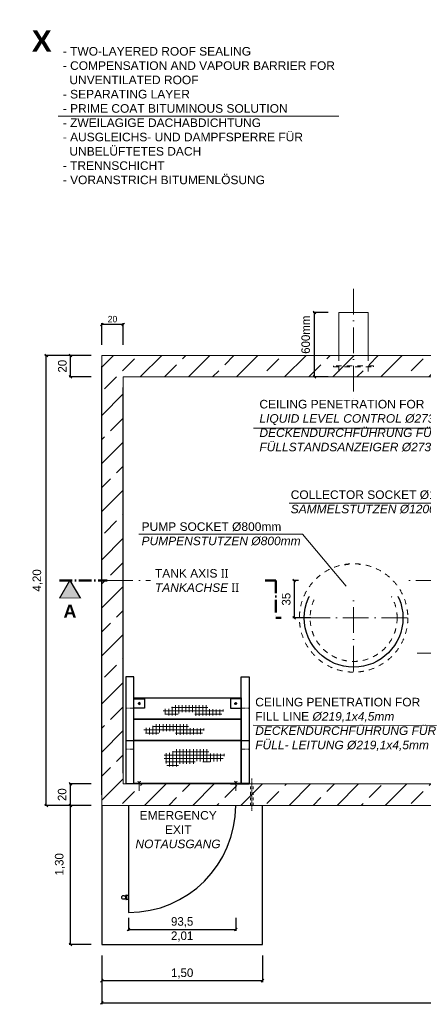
# Model space of a CAD drawing. Header units: millimetres. Extents: x -19424 to 109295, y -11926 to 8715.
# Tile 1 of 38: x -19424 to -15658, y -7094 to 2098. Entities that reach past the tile are written whole.
import ezdxf

# ---------------------------------------------------------------- set-up
doc = ezdxf.new("R2010")
doc.units = ezdxf.units.MM
doc.linetypes.add('ACAD_ISO10W100', pattern=[18, 12, -3, 0, -3])
doc.linetypes.add('JIS_02_1.0', pattern=[2, 1, -1])
doc.layers.add('Bemaßung', color=7, linetype='Continuous', lineweight=13)
doc.layers.add('Beschriftung', color=7, linetype='Continuous')
doc.styles.add('LBB3.5M1000', font='isocp.shx', dxfattribs={"height": 3.5})
doc.dimstyles.new('DIN', dxfattribs={"dimtxt": 2.5, "dimasz": 2.5, "dimexe": 1.25, "dimexo": 0.625, "dimtad": 1, "dimtih": 1, "dimdec": 4, "dimdsep": 46, "dimlunit": 6, "dimtxsty": 'Standard', "dimcen": 2.5, "dimadec": 0, "dimazin": 0, "dimtfac": 1, "dimtdec": 4, "dimtmove": 0, "dimatfit": 3, "dimfxl": 0, "dimtvp": 1, "dimtolj": 1, "dimtzin": 0, "dimarcsym": 0})

# ---------------------------------------------------------------- blocks, each defined once
blk = doc.blocks.new('_Oblique')
at = {"color": 0, "linetype": 'ByBlock', "lineweight": -2}
blk.add_line((-0.5, -0.5), (0.5, 0.5), dxfattribs=at)
blk = doc.blocks.new('*D13')
at = {"layer": 'Bemaßung', "color": 0, "lineweight": -2, "transparency": 16777216}
for p, q in [((-17158.1, -6636.6), (-17158.1, -6885.5)), ((-18658.1, -6736.6), (-18658.1, -6885.5)), ((-17158.1, -6873), (-18658.1, -6873))]:
    blk.add_line(p, q, dxfattribs=at)
at = {"layer": 'DEFPOINTS', "color": 0, "transparency": 16777216}
for p in [(-17158.1, -6536.6), (-18658.1, -6636.6), (-18658.1, -6873)]:
    blk.add_point(p, dxfattribs=at)
at = {"layer": 'Bemaßung', "color": 0, "lineweight": -2, "transparency": 16777216, "xscale": 25, "yscale": 25, "zscale": 25, "rotation": 180}
blk.add_blockref('_Oblique', (-18658.1, -6873), dxfattribs=at)
at = {"layer": 'Bemaßung', "color": 0, "lineweight": -2, "transparency": 16777216, "xscale": 25, "yscale": 25, "zscale": 25}
blk.add_blockref('_Oblique', (-17158.1, -6873), dxfattribs=at)
at = {"layer": 'Bemaßung', "color": 0, "transparency": 16777216, "insert": (-17908.1, -6806.4), "char_height": 80, "attachment_point": 5}
blk.add_mtext('\\A1;1,50', dxfattribs=at)
blk = doc.blocks.new('*D77')
at = {"layer": 'Bemaßung', "color": 0, "lineweight": -2, "transparency": 16777216}
for p, q in [((-18758.1, -5236.6), (-18962.4, -5236.6)), ((-18949.9, -6536.6), (-18949.9, -5236.6)), ((-18758.1, -6536.6), (-18962.4, -6536.6))]:
    blk.add_line(p, q, dxfattribs=at)
at = {"layer": 'DEFPOINTS', "color": 0, "transparency": 16777216}
for p in [(-18949.9, -5236.6), (-18658.1, -5236.6), (-18658.1, -6536.6)]:
    blk.add_point(p, dxfattribs=at)
at = {"layer": 'Bemaßung', "color": 0, "lineweight": -2, "transparency": 16777216, "xscale": 25, "yscale": 25, "zscale": 25}
for p, rotation in [((-18949.9, -5236.6), 90), ((-18949.9, -6536.6), 270)]:
    blk.add_blockref('_Oblique', p, dxfattribs=dict(at, rotation=rotation))
at = {"layer": 'Bemaßung', "color": 0, "transparency": 16777216, "insert": (-19048, -5786.6), "char_height": 80, "attachment_point": 5, "rotation": 90}
blk.add_mtext('\\A1;1,30', dxfattribs=at)
blk = doc.blocks.new('*D78')
at = {"layer": 'Bemaßung', "color": 0, "lineweight": -2, "transparency": 16777216}
for p, q in [((-18758.1, -5036.6), (-18962.4, -5036.6)), ((-18949.9, -5236.6), (-18949.9, -5036.6)), ((-18758.1, -5236.6), (-18962.4, -5236.6))]:
    blk.add_line(p, q, dxfattribs=at)
at = {"layer": 'DEFPOINTS', "color": 0, "transparency": 16777216}
for p in [(-18949.9, -5036.6), (-18658.1, -5036.6), (-18658.1, -5236.6)]:
    blk.add_point(p, dxfattribs=at)
at = {"layer": 'Bemaßung', "color": 0, "lineweight": -2, "transparency": 16777216, "xscale": 25, "yscale": 25, "zscale": 25}
for p, rotation in [((-18949.9, -5036.6), 90), ((-18949.9, -5236.6), 270)]:
    blk.add_blockref('_Oblique', p, dxfattribs=dict(at, rotation=rotation))
at = {"layer": 'Bemaßung', "color": 0, "transparency": 16777216, "insert": (-19027.9, -5136.6), "char_height": 80, "attachment_point": 5, "rotation": 90}
blk.add_mtext('\\A1;20', dxfattribs=at)
blk = doc.blocks.new('*D79')
at = {"layer": 'Bemaßung', "color": 0, "lineweight": -2, "transparency": 16777216}
for p, q in [((-18758.1, -1036.6), (-19188.1, -1036.6)), ((-19175.6, -5236.6), (-19175.6, -1036.6)), ((-18758.1, -5236.6), (-19188.1, -5236.6))]:
    blk.add_line(p, q, dxfattribs=at)
at = {"layer": 'DEFPOINTS', "color": 0, "transparency": 16777216}
for p in [(-19175.6, -1036.6), (-18658.1, -1036.6), (-18658.1, -5236.6)]:
    blk.add_point(p, dxfattribs=at)
at = {"layer": 'Bemaßung', "color": 0, "lineweight": -2, "transparency": 16777216, "xscale": 25, "yscale": 25, "zscale": 25}
for p, rotation in [((-19175.6, -1036.6), 90), ((-19175.6, -5236.6), 270)]:
    blk.add_blockref('_Oblique', p, dxfattribs=dict(at, rotation=rotation))
at = {"layer": 'Bemaßung', "color": 0, "transparency": 16777216, "insert": (-19256.7, -3136.6), "char_height": 80, "attachment_point": 5, "rotation": 90}
blk.add_mtext('\\A1;4,20', dxfattribs=at)
blk = doc.blocks.new('*D80')
at = {"layer": 'Bemaßung', "color": 0, "lineweight": -2, "transparency": 16777216}
for p, q in [((-18758.1, -1036.6), (-18962.4, -1036.6)), ((-18949.9, -1236.6), (-18949.9, -1036.6)), ((-18758.1, -1236.6), (-18962.4, -1236.6))]:
    blk.add_line(p, q, dxfattribs=at)
at = {"layer": 'DEFPOINTS', "color": 0, "transparency": 16777216}
for p in [(-18949.9, -1036.6), (-18658.1, -1036.6), (-18658.1, -1236.6)]:
    blk.add_point(p, dxfattribs=at)
at = {"layer": 'Bemaßung', "color": 0, "lineweight": -2, "transparency": 16777216, "xscale": 25, "yscale": 25, "zscale": 25}
for p, rotation in [((-18949.9, -1036.6), 90), ((-18949.9, -1236.6), 270)]:
    blk.add_blockref('_Oblique', p, dxfattribs=dict(at, rotation=rotation))
at = {"layer": 'Bemaßung', "color": 0, "transparency": 16777216, "insert": (-19025.9, -1136.6), "char_height": 80, "attachment_point": 5, "rotation": 90}
blk.add_mtext('\\A1;20', dxfattribs=at)
blk = doc.blocks.new('*D81')
at = {"layer": 'Bemaßung', "color": 0, "lineweight": -2, "transparency": 16777216}
for p, q in [((-16823, -3136.6), (-16874.4, -3136.6)), ((-16861.9, -3136.6), (-16861.9, -3486.6)), ((-16708.1, -3486.6), (-16874.4, -3486.6))]:
    blk.add_line(p, q, dxfattribs=at)
at = {"layer": 'DEFPOINTS', "color": 0, "transparency": 16777216}
for p in [(-16423, -3136.6), (-16861.9, -3486.6), (-16308.1, -3486.6)]:
    blk.add_point(p, dxfattribs=at)
at = {"layer": 'Bemaßung', "color": 0, "lineweight": -2, "transparency": 16777216, "xscale": 25, "yscale": 25, "zscale": 25}
for p, rotation in [((-16861.9, -3136.6), 90), ((-16861.9, -3486.6), 270)]:
    blk.add_blockref('_Oblique', p, dxfattribs=dict(at, rotation=rotation))
at = {"layer": 'Bemaßung', "color": 0, "transparency": 16777216, "insert": (-16936.9, -3311.6), "char_height": 80, "attachment_point": 5, "rotation": 90}
blk.add_mtext('\\A1;35', dxfattribs=at)
blk = doc.blocks.new('*D88')
at = {"layer": 'Bemaßung', "color": 0, "lineweight": -2, "transparency": 16777216}
for p, q in [((-18408.1, -6286.6), (-18408.1, -6406.7)), ((-17408.1, -6286.6), (-17408.1, -6406.7)), ((-18408.1, -6394.2), (-17408.1, -6394.2))]:
    blk.add_line(p, q, dxfattribs=at)
at = {"layer": 'DEFPOINTS', "color": 0, "transparency": 16777216}
for p in [(-18408.1, -5236.6), (-17408.1, -5236.6), (-17408.1, -6394.2)]:
    blk.add_point(p, dxfattribs=at)
at = {"layer": 'Bemaßung', "color": 0, "lineweight": -2, "transparency": 16777216, "xscale": 25, "yscale": 25, "zscale": 25, "rotation": 180}
blk.add_blockref('_Oblique', (-18408.1, -6394.2), dxfattribs=at)
at = {"layer": 'Bemaßung', "color": 0, "lineweight": -2, "transparency": 16777216, "xscale": 25, "yscale": 25, "zscale": 25}
blk.add_blockref('_Oblique', (-17408.1, -6394.2), dxfattribs=at)
at = {"layer": 'Bemaßung', "color": 0, "transparency": 16777216, "char_height": 80, "attachment_point": 5}
for s, insert in [('\\A1;93,5', (-17908.1, -6327.5)), ('\\A1;2,01', (-17908.1, -6460.9))]:
    blk.add_mtext(s, dxfattribs=dict(at, insert=insert))
blk = doc.blocks.new('*D106')
at = {"layer": 'Bemaßung', "color": 0, "lineweight": -2, "transparency": 16777216}
for p, q in [((-16544.6, -636.6), (-16685.2, -636.6)), ((-16672.7, -1236.6), (-16672.7, -636.6)), ((-16544.6, -1236.6), (-16685.2, -1236.6))]:
    blk.add_line(p, q, dxfattribs=at)
at = {"layer": 'DEFPOINTS', "color": 0, "transparency": 16777216}
for p in [(-16672.7, -636.6), (-16444.6, -636.6), (-16444.6, -1236.6)]:
    blk.add_point(p, dxfattribs=at)
at = {"layer": 'Bemaßung', "color": 0, "lineweight": -2, "transparency": 16777216, "xscale": 25, "yscale": 25, "zscale": 25}
for p, rotation in [((-16672.7, -636.6), 90), ((-16672.7, -1236.6), 270)]:
    blk.add_blockref('_Oblique', p, dxfattribs=dict(at, rotation=rotation))
at = {"layer": 'Bemaßung', "color": 0, "transparency": 16777216, "insert": (-16755.2, -842.3), "char_height": 80, "attachment_point": 5, "rotation": 90}
blk.add_mtext('\\A1;600mm', dxfattribs=at)
blk = doc.blocks.new('*D225')
at = {"layer": 'Bemaßung', "color": 0, "lineweight": -2, "transparency": 16777216}
for p, q in [((-10458.1, -5336.6), (-10458.1, -7093.7)), ((-18658.1, -6636.6), (-18658.1, -7093.7)), ((-18658.1, -7081.2), (-10458.1, -7081.2))]:
    blk.add_line(p, q, dxfattribs=at)
at = {"layer": 'DEFPOINTS', "color": 0, "transparency": 16777216}
for p in [(-10458.1, -5236.6), (-18658.1, -6536.6), (-10458.1, -7081.2)]:
    blk.add_point(p, dxfattribs=at)
at = {"layer": 'Bemaßung', "color": 0, "lineweight": -2, "transparency": 16777216, "xscale": 25, "yscale": 25, "zscale": 25, "rotation": 180}
blk.add_blockref('_Oblique', (-18658.1, -7081.2), dxfattribs=at)
at = {"layer": 'Bemaßung', "color": 0, "lineweight": -2, "transparency": 16777216, "xscale": 25, "yscale": 25, "zscale": 25}
blk.add_blockref('_Oblique', (-10458.1, -7081.2), dxfattribs=at)
at = {"layer": 'Bemaßung', "color": 0, "transparency": 16777216, "insert": (-14558.1, -7014.5), "char_height": 80, "attachment_point": 5}
blk.add_mtext('\\A1;8,20', dxfattribs=at)
blk = doc.blocks.new('*D226')
at = {"layer": 'Bemaßung', "color": 0, "lineweight": -2, "transparency": 16777216}
for p, q in [((-18658.1, -936.6), (-18658.1, -734.7)), ((-18458.1, -936.6), (-18458.1, -734.7)), ((-18458.1, -747.2), (-18658.1, -747.2))]:
    blk.add_line(p, q, dxfattribs=at)
at = {"layer": 'DEFPOINTS', "color": 0, "transparency": 16777216}
for p in [(-18658.1, -747.2), (-18658.1, -1036.6), (-18458.1, -1036.6)]:
    blk.add_point(p, dxfattribs=at)
at = {"layer": 'Bemaßung', "color": 0, "lineweight": -2, "transparency": 16777216, "xscale": 25, "yscale": 25, "zscale": 25, "rotation": 180}
blk.add_blockref('_Oblique', (-18658.1, -747.2), dxfattribs=at)
at = {"layer": 'Bemaßung', "color": 0, "lineweight": -2, "transparency": 16777216, "xscale": 25, "yscale": 25, "zscale": 25}
blk.add_blockref('_Oblique', (-18458.1, -747.2), dxfattribs=at)
at = {"layer": 'Bemaßung', "color": 0, "transparency": 16777216, "insert": (-18558.1, -697.2), "char_height": 60, "attachment_point": 5}
blk.add_mtext('\\A1;20', dxfattribs=at)

msp = doc.modelspace()

# ---------------------------------------------------------------- hatches: boundary and pattern name
at = {"lineweight": 13}
h = msp.add_hatch(dxfattribs=at)
h.set_pattern_fill('ANSI33', color=256, scale=50, style=0)
h.paths.add_polyline_path([(-18458.113, -5036.631), (-10658.113, -5036.631), (-10658.113, -1236.631), (-18458.113, -1236.631)], flags=16)
edge = h.paths.add_edge_path()
edge.add_arc((-13423.37, -5242.171), 132.698, 2.3930189, 177.6069811)
edge.add_line((-13555.953, -5236.631), (-18658.113, -5236.631))
edge.add_line((-18658.113, -5236.631), (-18658.113, -1036.631))
edge.add_line((-18658.113, -1036.631), (-10458.113, -1036.631))
edge.add_line((-10458.113, -1036.631), (-10458.113, -5236.631))
edge.add_line((-10458.113, -5236.631), (-13290.788, -5236.631))
at = {"lineweight": 9}
h = msp.add_hatch(dxfattribs=at)
h.set_pattern_fill('NET', color=253, scale=10)
h.set_pattern_definition([(0, (0, -100), (0, 31.75), []), (90, (0, -100), (-31.75, 2e-15), [])])
h.paths.add_polyline_path([(-18086.577, -4376.684), (-18084.501, -4335.176), (-18012.874, -4333.1), (-17992.112, -4299.894), (-17671.349, -4299.894), (-17667.196, -4338.289), (-17517.714, -4342.44), (-17541.59, -4394.325), (-17697.3, -4398.476), (-17789.689, -4399.513), (-17789.689, -4365.269), (-17926.714, -4365.269), (-17956.818, -4397.438), (-18050.244, -4397.438)])
h = msp.add_hatch(dxfattribs=at)
h.set_pattern_fill('NET', color=253, scale=10)
h.set_pattern_definition([(0, (-179.586, -277.448), (0, 31.75), []), (90, (-179.586, -277.448), (-31.75, 2e-15), [])])
h.paths.add_polyline_path([(-18266.163, -4554.132), (-18264.087, -4512.623), (-18192.46, -4510.548), (-18171.699, -4477.341), (-17850.935, -4477.341), (-17846.783, -4515.737), (-17697.3, -4519.887), (-17721.176, -4571.773), (-17876.887, -4575.924), (-17969.275, -4576.961), (-17969.275, -4542.717), (-18106.3, -4542.717), (-18136.404, -4574.886), (-18229.831, -4574.886)])
h = msp.add_hatch(dxfattribs=at)
h.set_pattern_fill('NET', color=253, scale=10)
h.set_pattern_definition([(0, (8.305, -513.007), (0, 31.75), []), (90, (8.305, -513.007), (-31.75, 2e-15), [])])
h.paths.add_polyline_path([(-18078.272, -4789.691), (-18076.196, -4748.183), (-18004.569, -4746.107), (-17983.808, -4712.901), (-17663.044, -4712.901), (-17658.892, -4751.296), (-17509.41, -4755.447), (-17534.621, -4822.077), (-17691.551, -4834.435), (-17782.603, -4820.727), (-17792.594, -4848.722), (-17929.619, -4848.722), (-17953.283, -4873.29), (-18046.71, -4873.29)])
at = {"layer": 'Beschriftung'}
h = msp.add_hatch(color=256, dxfattribs=at)
h.dxf.hatch_style = 1
h.paths.add_polyline_path([(-18955.277, -3136.631), (-18857.303, -3306.326), (-19053.25, -3306.326)])

# ---------------------------------------------------------------- linework, layer by layer
at = {"color": 0, "lineweight": 9}
msp.add_line((-16445.113, 1196.24), (-19063.769, 1196.24), dxfattribs=at)
at = {"linetype": 'ACAD_ISO10W100', "lineweight": 18, "ltscale": 20}
for p, q in [((-16308.113, -413.659), (-16308.113, -1456.632)), ((-16308.113, -3986.837), (-16308.113, -2986.424)), ((-18606.972, -3136.631), (-10062.975, -3136.631)), ((-15807.907, -3486.631), (-16808.319, -3486.631)), ((-15142.174, -3816.631), (-15714.052, -3816.631))]:
    msp.add_line(p, q, dxfattribs=at)
at = {"lineweight": 13}
for p, q in [((-16444.613, -1036.631), (-16444.613, -636.631)), ((-16444.613, -636.631), (-16171.613, -636.631)), ((-16171.613, -636.631), (-16171.613, -1036.631))]:
    msp.add_line(p, q, dxfattribs=at)
at = {"linetype": 'JIS_02_1.0', "lineweight": 18, "ltscale": 50}
for p, q in [((-16444.613, -1036.631), (-16444.613, -1236.631)), ((-16171.613, -1036.631), (-16171.613, -1236.631))]:
    msp.add_line(p, q, dxfattribs=at)
for p, q in [((-18658.113, -5136.631), (-18658.113, -1136.631)), ((-18458.113, -4936.631), (-18458.113, -1336.631)), ((-18433.113, -4631.631), (-18358.113, -4631.631)), ((-17358.113, -4631.631), (-17283.113, -4631.631)), ((-18658.113, -5236.631), (-18658.113, -6536.631)), ((-18408.113, -5236.631), (-18408.113, -6236.631)), ((-17158.113, -6536.631), (-17158.113, -5236.631)), ((-18658.113, -6536.631), (-17158.113, -6536.631))]:
    msp.add_line(p, q)
at = {"linetype": 'ACAD_ISO10W100', "lineweight": 50, "ltscale": 10}
msp.add_line((-19053.25, -3136.631), (-18606.972, -3136.631), dxfattribs=at)
at = {"color": 253, "linetype": 'JIS_02_1.0', "lineweight": 9, "ltscale": 25}
for p, q in [((-18320.968, -4285.821), (-18295.258, -4285.821)), ((-18308.113, -4272.966), (-18308.113, -4298.676)), ((-17395.258, -4285.821), (-17420.968, -4285.821)), ((-17408.113, -4272.966), (-17408.113, -4298.676))]:
    msp.add_line(p, q, dxfattribs=at)
at = {"linetype": 'JIS_02_1.0', "lineweight": 18, "ltscale": 5}
for p, q in [((-18433.113, -4329.83), (-18358.113, -4329.83)), ((-17358.113, -4329.83), (-17283.113, -4329.83)), ((-18433.113, -4712.395), (-18358.113, -4712.395)), ((-17358.113, -4712.395), (-17283.113, -4712.395))]:
    msp.add_line(p, q, dxfattribs=at)
at = {"linetype": 'ACAD_ISO10W100', "lineweight": 9, "ltscale": 0.5}
for p, q in [((-18308.113, -5031.678), (-18320.819, -5009.671)), ((-18295.407, -5009.671), (-18308.113, -5031.678)), ((-18308.113, -5099.799), (-18308.113, -5012.792)), ((-17420.819, -5009.671), (-17408.113, -5031.678)), ((-17408.113, -5031.678), (-17395.407, -5009.671)), ((-17408.113, -5099.799), (-17408.113, -5012.792))]:
    msp.add_line(p, q, dxfattribs=at)
at = {"linetype": 'JIS_02_1.0', "lineweight": 18, "ltscale": 50}
msp.add_lwpolyline([(-16494.613, -1141.631), (-16121.613, -1141.631), (-16121.613, -1131.631), (-16494.613, -1131.631)], close=True, dxfattribs=at)
for points in [[(-18433.113, -5031.678), (-18358.113, -5031.678), (-18358.113, -4036.812), (-18433.113, -4036.812)], [(-17283.113, -5031.678), (-17358.113, -5031.678), (-17358.113, -4036.812), (-17283.113, -4036.812)], [(-17358.113, -4431.678), (-18358.113, -4431.678), (-18358.113, -4231.726), (-17358.113, -4231.726)], [(-18307.865, -4277.275), (-18315.575, -4280.97), (-18315.823, -4289.516), (-18308.361, -4294.367), (-18300.651, -4290.672), (-18300.403, -4282.126)], [(-17408.361, -4277.275), (-17400.651, -4280.97), (-17400.403, -4289.516), (-17407.865, -4294.367), (-17415.575, -4290.672), (-17415.823, -4282.126)], [(-17358.113, -4631.631), (-18358.113, -4631.631), (-18358.113, -4431.678), (-17358.113, -4431.678)], [(-17358.113, -5031.678), (-18358.113, -5031.678), (-18358.113, -4631.678), (-17358.113, -4631.678)], [(-18433.113, -5031.678), (-18258.113, -5031.678), (-18258.113, -5036.631), (-18433.113, -5036.631)], [(-17283.113, -5031.678), (-17458.113, -5031.678), (-17458.113, -5036.631), (-17283.113, -5036.631)], [(-18433.705, -6116.406), (-18430.197, -6116.406), (-18430.197, -6074.744), (-18433.705, -6074.744)], [(-18430.197, -6113.252), (-18408.113, -6113.252), (-18408.113, -6077.898), (-18430.197, -6077.898)]]:
    msp.add_lwpolyline(points, close=True)
for points in [[(-18358.113, -4241.812), (-18258.113, -4241.812), (-18258.113, -4329.83), (-18358.113, -4329.83)], [(-17358.113, -4241.812), (-17458.113, -4241.812), (-17458.113, -4329.83), (-17358.113, -4329.83)], [(-18438.063, -6101.623), (-18433.705, -6101.623), (-18433.705, -6089.527), (-18438.063, -6089.527)]]:
    msp.add_lwpolyline(points)
for centre, radius in [((-16308.113, -3486.631), 460), ((-18454.535, -6095.575), 17.548)]:
    msp.add_circle(centre, radius)
msp.add_circle((-16308.113, -3486.631), 406, dxfattribs=at)
msp.add_arc((-18408.113, -5236.631), 1000, 270, 0)
at = {"layer": 'Beschriftung', "lineweight": 9}
for p, q in [((-17241.171, -1715.126), (-15040.722, -1715.469)), ((-16910.771, -2413.787), (-15160.375, -2414.13)), ((-18312.507, -2704.857), (-16785.579, -2705.2)), ((-17245.57, -4489.107), (-15536.238, -4489.451))]:
    msp.add_line(p, q, dxfattribs=at)
at = {"layer": 'Beschriftung'}
msp.add_lwpolyline([(-18955.277, -3136.631), (-18857.303, -3306.326), (-19053.25, -3306.326)], close=True, dxfattribs=at)

# ---------------------------------------------------------------- texts
at = {"layer": 'Beschriftung', "lineweight": 15, "char_height": 80, "attachment_point": 1, "style": 'LBB3.5M1000'}
for s, insert, width in [('{\\fArial|b0|i0|c0|p34;- TWO-LAYERED ROOF SEALING\\P- COMPENSATION AND VAPOUR BARRIER FOR\\P  UNVENTILATED ROOF\\P- SEPARATING LAYER\\P- PRIME COAT BITUMINOUS SOLUTION\\P- ZWEILAGIGE DACHABDICHTUNG\\P- AUSGLEICHS- UND DAMPFSPERRE FÜR\\P  UNBELÜFTETES DACH\\P- TRENNSCHICHT\\P- VORANSTRICH BITUMENLÖSUNG}', (-19022.031, 1843.185, -475), 2594.89197), ('{\\fArial|b0|i0|c0|p34;CEILING PENETRATION FOR \\P\\fArial|b0|i1|c0|p34;LIQUID LEVEL CONTROL Ø273,0x5,0mm\\PDECKENDURCHFÜHRUNG FÜR\\PFÜLLSTANDSANZEIGER Ø273,0x5,0mm}', (-17187.272, -1450.923), 2304.04083), ('{\\fArial|b0|i0|c0|p34;COLLECTOR SOCKET %%C1200mm\\fArial|b0|i1|c0|p34;\\PSAMMELSTUTZEN %%C1200mm}', (-16895.128, -2296.082), 2304.04083), ('{\\fArial|b0|i0|c0|p34;PUMP SOCKET %%C800mm\\fArial|b0|i1|c0|p34;\\PPUMPENSTUTZEN %%C800mm}', (-18286.75, -2594.063), 2304.04083), ('{\\fArial|b0|i0|c0|p34;CEILING PENETRATION FOR\\PFILL LINE\\fArial|b0|i1|c0|p34; %%C219,1x4,5mm\\PDECKENDURCHFÜHRUNG FÜR\\PFÜLL- LEITUNG %%C219,1x4,5mm}', (-17226.14, -4232.525), 2304.04083)]:
    msp.add_mtext(s, dxfattribs=dict(at, insert=insert, width=width))

# ---------------------------------------------------------------- dimensions: what is measured, and where the dimension line sits
at = {"layer": 'Bemaßung'}
for base, p1, p2, angle, text, picture, middle in [((-16672.748, -636.631), (-16444.613, -1236.631), (-16444.613, -636.631), 90, '600mm', '*D106', (-16755.234, -842.328)), ((-18949.944, -1036.631), (-18658.113, -1236.631), (-18658.113, -1036.631), 270, '20', '*D80', (-19025.865, -1136.631))]:
    dim = msp.add_linear_dim(base=base, p1=p1, p2=p2, angle=angle, text=text, dimstyle='DIN', override={"dimscale": 10, "dimtxt": 8, "dimexo": 10, "dimgap": 2, "dimdec": 2, "dimblk1": 'Oblique', "dimblk2": 'Oblique', "dimsah": 1, "dimtdec": 2, "dimtmove": 2}, dxfattribs=at)
    dim.commit()
    dim.dimension.update_dxf_attribs({"geometry": picture, "text_midpoint": middle, "dimtype": 160})
dim = msp.add_linear_dim(base=(-18658.113, -747.248), p1=(-18458.113, -1036.631), p2=(-18658.113, -1036.631), text='20', dimstyle='DIN', override={"dimscale": 10, "dimtxt": 6, "dimexo": 10, "dimgap": 2, "dimdec": 2, "dimblk1": 'Oblique', "dimblk2": 'Oblique', "dimsah": 1, "dimtdec": 2, "dimtmove": 2}, dxfattribs=at)
dim.commit()
dim.dimension.update_dxf_attribs({"geometry": '*D226', "text_midpoint": (-18558.113, -697.248)})
dim = msp.add_linear_dim(base=(-18658.113, -6873.05), p1=(-17158.113, -6536.631), p2=(-18658.113, -6636.631), angle=180, text='1,50', dimstyle='DIN', override={"dimscale": 10, "dimtxt": 8, "dimexo": 10, "dimgap": 2, "dimdec": 2, "dimblk1": 'Oblique', "dimblk2": 'Oblique', "dimsah": 1, "dimtdec": 2, "dimtmove": 2}, dxfattribs=at)
dim.commit()
dim.dimension.update_dxf_attribs({"geometry": '*D13', "text_midpoint": (-17908.113, -6806.383)})

# ---------------------------------------------------------------- next in the draw order: texts
at = {"layer": 'Beschriftung', "attachment_point": 1, "style": 'LBB3.5M1000', "bg_fill": 2}
for s, insert, char_height, width in [('\\pi12.282;{\\fArial|b1|i0|c0|p34;X}', (-19324.062, 1998.367), 200, 210.5117), ('\\pi37.769;{\\fArial|b1|i0|c0|p34;A}', (-19053.25, -3363.899), 120, 195.94711)]:
    msp.add_mtext(s, dxfattribs=dict(at, insert=insert, char_height=char_height, width=width))
at = {"layer": 'Beschriftung', "color": 1, "insert": (-18332.719, -5289.441), "char_height": 80, "width": 765.3565, "attachment_point": 1, "style": 'LBB3.5M1000', "bg_fill": 2}
msp.add_mtext('\\pi27.371;{\\fArial|b0|i0|c0|p34;\\C256;EMERGENCY \\P\\pi264.02;EXIT\\P\\pi-11.346;\\fArial|b0|i1|c0|p34;NOTAUSGANG}', dxfattribs=at)

# ---------------------------------------------------------------- next in the draw order: linework, layer by layer
at = {"linetype": 'JIS_02_1.0', "lineweight": 9, "ltscale": 25}
for p, q in [((-17270.613, -5236.631), (-17270.613, -5036.631)), ((-17245.613, -5236.722), (-17245.613, -5036.722))]:
    msp.add_line(p, q, dxfattribs=at)
at = {"linetype": 'ACAD_ISO10W100', "lineweight": 9}
msp.add_line((-17258.113, -5286.631), (-17258.113, -4986.631), dxfattribs=at)

# ---------------------------------------------------------------- next in the draw order: texts
at = {"layer": 'Beschriftung', "lineweight": 15, "insert": (-18162.419, -3030.191), "char_height": 80, "width": 2304.04083, "attachment_point": 1, "style": 'LBB3.5M1000', "bg_fill": 2}
msp.add_mtext('{\\fArial|b0|i0|c0|p34;TANK AXIS \\fSegoe UI|b0|i0|c0|p34;II\\fArial|b0|i0|c0|p34;\\P\\fArial|b0|i1|c0|p34;TANKACHSE \\fSegoe UI|b0|i0|c0|p34;II}', dxfattribs=at)

# ---------------------------------------------------------------- next in the draw order: dimensions: what is measured, and where the dimension line sits
at = {"layer": 'Bemaßung'}
for base, p1, p2, text, picture, middle in [((-19175.643, -1036.631), (-18658.113, -5236.631), (-18658.113, -1036.631), '4,20', '*D79', (-19256.651, -3136.631)), ((-18949.944, -5036.631), (-18658.113, -5236.631), (-18658.113, -5036.631), '20', '*D78', (-19027.91, -5136.631)), ((-18949.944, -5236.631), (-18658.113, -6536.631), (-18658.113, -5236.631), '1,30', '*D77', (-19048.027, -5786.631))]:
    dim = msp.add_linear_dim(base=base, p1=p1, p2=p2, angle=270, text=text, dimstyle='DIN', override={"dimscale": 10, "dimtxt": 8, "dimexo": 10, "dimgap": 2, "dimdec": 2, "dimblk1": 'Oblique', "dimblk2": 'Oblique', "dimsah": 1, "dimtdec": 2, "dimtmove": 2}, dxfattribs=at)
    dim.commit()
    dim.dimension.update_dxf_attribs({"geometry": picture, "text_midpoint": middle, "dimtype": 160})
for base, p1, p2, text, override, picture, middle in [((-10458.113, -7081.194), (-18658.113, -6536.631), (-10458.113, -5236.631), '8,20', {"dimscale": 10, "dimtxt": 8, "dimexo": 10, "dimgap": 2, "dimdec": 2, "dimblk1": 'Oblique', "dimblk2": 'Oblique', "dimsah": 1, "dimtdec": 2, "dimtmove": 2}, '*D225', (-14558.113, -7014.527)), ((-17408.113, -6394.208), (-18408.113, -5236.631), (-17408.113, -5236.631), '93,5\\X2,01', {"dimscale": 10, "dimtxt": 8, "dimexo": 105, "dimgap": 2, "dimdec": 2, "dimblk1": 'Oblique', "dimblk2": 'Oblique', "dimsah": 1, "dimtdec": 2, "dimtmove": 2}, '*D88', (-17908.113, -6394.208))]:
    dim = msp.add_linear_dim(base=base, p1=p1, p2=p2, text=text, dimstyle='DIN', override=override, dxfattribs=at)
    dim.commit()
    dim.dimension.update_dxf_attribs({"geometry": picture, "text_midpoint": middle})

# ---------------------------------------------------------------- next in the draw order: linework, layer by layer
at = {"lineweight": 13}
msp.add_lwpolyline([(-13320.599, -5236.631), (-10458.113, -5236.631), (-10458.113, -1036.631), (-18658.113, -1036.631), (-18658.113, -5236.631), (-13533.987, -5236.631)], dxfattribs=at)
msp.add_lwpolyline([(-18458.113, -5036.631), (-10658.113, -5036.631), (-10658.113, -1236.631), (-18458.113, -1236.631)], close=True, dxfattribs=at)
at = {"linetype": 'ACAD_ISO10W100', "lineweight": 50, "ltscale": 10}
msp.add_lwpolyline([(-17133.113, -3136.631), (-17033.113, -3136.631), (-17033.113, -3486.631), (-16983.113, -3486.631)], dxfattribs=at)
at = {"linetype": 'JIS_02_1.0', "lineweight": 18, "ltscale": 50}
msp.add_circle((-16308.113, -3486.631), 506, dxfattribs=at)
at = {"layer": 'Beschriftung', "lineweight": 9}
msp.add_line((-16785.579, -2705.2), (-16378.983, -3189.365), dxfattribs=at)

# ---------------------------------------------------------------- next in the draw order: dimensions: what is measured, and where the dimension line sits
at = {"layer": 'Bemaßung'}
dim = msp.add_linear_dim(base=(-16861.914, -3486.631), p1=(-16423.025, -3136.631), p2=(-16308.113, -3486.631), angle=90, text='35', dimstyle='DIN', override={"dimscale": 10, "dimtxt": 8, "dimexo": 40, "dimgap": 2, "dimdec": 2, "dimblk1": 'Oblique', "dimblk2": 'Oblique', "dimsah": 1, "dimtdec": 2, "dimtmove": 2}, dxfattribs=at)
dim.commit()
dim.dimension.update_dxf_attribs({"geometry": '*D81', "text_midpoint": (-16936.929, -3311.631), "dimtype": 160})

doc.saveas('drawing.dxf')
